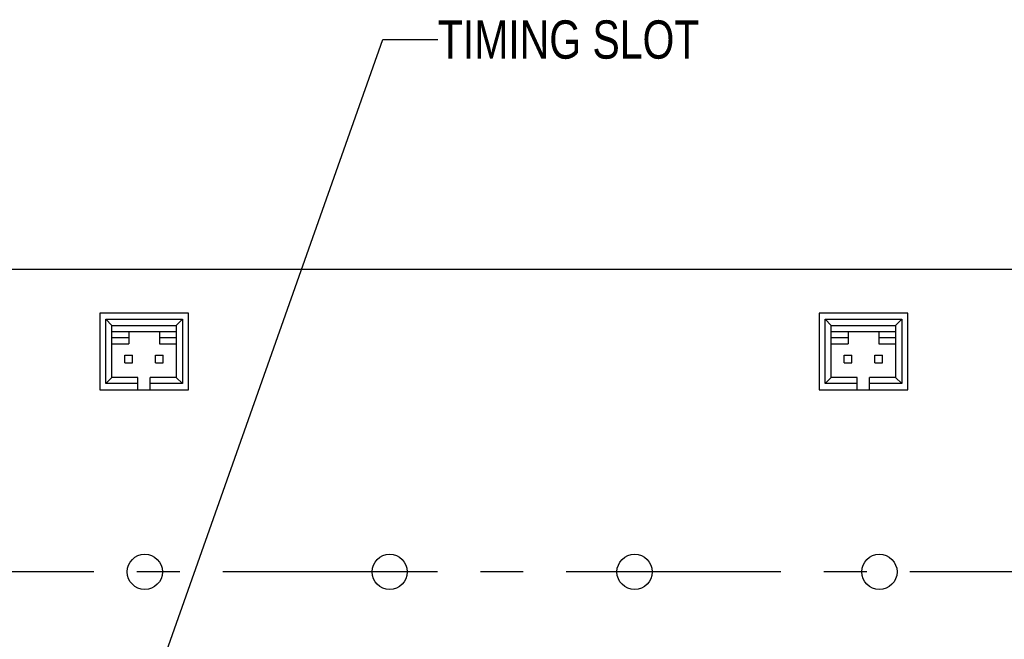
# Model space of a CAD drawing. Header units: inches. Extents: x 0 to 34, y 0 to 22.
# Tile 22 of 39: x 18.4 to 21.6, y 7.1 to 9.1. Entities that reach past the tile are written whole.
import ezdxf

# ---------------------------------------------------------------- set-up
doc = ezdxf.new("R2010")
doc.units = ezdxf.units.IN
doc.header["$LTSCALE"] = 1.87
doc.header["$MEASUREMENT"] = 0
doc.linetypes.add('CENTER', pattern=[0.6, 0.375, -0.075, 0.075, -0.075])
doc.layers.get('0').update_dxf_attribs({"linetype": 'CONTINUOUS'})
doc.layers.add('02___PRT_ALL_AXES', color=7, linetype='CONTINUOUS')
doc.layers.add('DETAIL', color=7, linetype='CONTINUOUS')
doc.styles.get("Standard").update_dxf_attribs({"font": 'txt', "width": 0.8})
doc.dimstyles.get("Standard").update_dxf_attribs({"dimtxt": 0.125, "dimasz": 0.18, "dimexe": 0.18, "dimexo": 0.0625, "dimgap": 0.09, "dimtad": 0, "dimtih": 1, "dimtoh": 1, "dimdec": 3, "dimzin": 4, "dimdsep": 46, "dimtxsty": 'STANDARD', "dimblk": '_FILLED', "dimblk1": '_FILLED', "dimblk2": '_FILLED', "dimcen": 0.09, "dimadec": 0, "dimazin": 0, "dimtol": 1, "dimtp": 0.01, "dimtm": 0.01, "dimtfac": 1, "dimtdec": 3, "dimtofl": 0, "dimtmove": 0, "dimatfit": 3, "dimldrblk": '_FILLED', "dimfxl": 1, "dimtolj": 1, "dimtzin": 4, "dimarcsym": 0})

# ---------------------------------------------------------------- blocks, each defined once
blk = doc.blocks.new('_FILLED')
at = {"color": 0, "linetype": 'BYBLOCK'}
blk.add_solid([(0, 0), (-1, 0.174), (-1, -0.174)], dxfattribs=at)

msp = doc.modelspace()

# ---------------------------------------------------------------- linework, layer by layer
at = {"color": 7, "linetype": 'CONTINUOUS'}
for p, q in [((13.2364, 8.3179), (22.9215, 8.3179)), ((18.634, 8.1744), (18.634, 7.9244)), ((18.924, 8.1744), (18.634, 8.1744)), ((18.924, 7.9244), (18.924, 8.1744)), ((20.984, 8.1744), (20.984, 7.9244)), ((21.274, 8.1744), (20.984, 8.1744)), ((21.274, 7.9244), (21.274, 8.1744)), ((18.654, 7.9444), (18.654, 8.1544)), ((18.654, 8.1544), (18.674, 8.1344)), ((18.654, 8.1544), (18.904, 8.1544)), ((18.904, 8.1544), (18.884, 8.1344)), ((18.904, 8.1544), (18.904, 7.9444)), ((21.004, 7.9444), (21.004, 8.1544)), ((21.004, 8.1544), (21.254, 8.1544)), ((21.004, 8.1544), (21.024, 8.1344)), ((21.254, 8.1544), (21.234, 8.1344)), ((21.254, 8.1544), (21.254, 7.9444)), ((18.674, 7.9644), (18.674, 8.1344)), ((18.674, 8.1344), (18.884, 8.1344)), ((18.674, 8.1144), (18.884, 8.1144)), ((18.729, 8.1144), (18.729, 8.0744)), ((18.829, 8.1144), (18.829, 8.0744)), ((18.884, 8.1344), (18.884, 7.9644)), ((21.024, 7.9644), (21.024, 8.1344)), ((21.024, 8.1344), (21.234, 8.1344)), ((21.024, 8.1144), (21.234, 8.1144)), ((21.079, 8.1144), (21.079, 8.0744)), ((21.179, 8.1144), (21.179, 8.0744)), ((21.234, 8.1344), (21.234, 7.9644)), ((18.674, 8.0944), (18.729, 8.0944)), ((18.674, 8.0744), (18.729, 8.0744)), ((18.829, 8.0944), (18.884, 8.0944)), ((18.829, 8.0744), (18.884, 8.0744)), ((21.024, 8.0944), (21.079, 8.0944)), ((21.024, 8.0744), (21.079, 8.0744)), ((21.179, 8.0944), (21.234, 8.0944)), ((21.179, 8.0744), (21.234, 8.0744)), ((18.7165, 8.0119), (18.7165, 8.0369)), ((18.7165, 8.0369), (18.7415, 8.0369)), ((18.7165, 8.0119), (18.7415, 8.0119)), ((18.7415, 8.0119), (18.7415, 8.0369)), ((18.8165, 8.0119), (18.8165, 8.0369)), ((18.8165, 8.0369), (18.8415, 8.0369)), ((18.8165, 8.0119), (18.8415, 8.0119)), ((18.8415, 8.0119), (18.8415, 8.0369)), ((21.0665, 8.0369), (21.0915, 8.0369)), ((21.0665, 8.0119), (21.0665, 8.0369)), ((21.0665, 8.0119), (21.0915, 8.0119)), ((21.0915, 8.0119), (21.0915, 8.0369)), ((21.1665, 8.0369), (21.1915, 8.0369)), ((21.1665, 8.0119), (21.1665, 8.0369)), ((21.1665, 8.0119), (21.1915, 8.0119)), ((21.1915, 8.0119), (21.1915, 8.0369)), ((18.654, 7.9444), (18.674, 7.9644)), ((18.759, 7.9644), (18.674, 7.9644)), ((18.759, 7.9244), (18.759, 7.9644)), ((18.799, 7.9244), (18.799, 7.9644)), ((18.884, 7.9644), (18.799, 7.9644)), ((18.904, 7.9444), (18.884, 7.9644)), ((21.004, 7.9444), (21.024, 7.9644)), ((21.109, 7.9644), (21.024, 7.9644)), ((21.109, 7.9244), (21.109, 7.9644)), ((21.234, 7.9644), (21.149, 7.9644)), ((21.149, 7.9244), (21.149, 7.9644)), ((21.254, 7.9444), (21.234, 7.9644)), ((18.634, 7.9244), (18.924, 7.9244)), ((18.759, 7.9444), (18.654, 7.9444)), ((18.904, 7.9444), (18.799, 7.9444)), ((20.984, 7.9244), (21.274, 7.9244)), ((21.109, 7.9444), (21.004, 7.9444)), ((21.254, 7.9444), (21.149, 7.9444))]:
    msp.add_line(p, q, dxfattribs=at)
for centre in [(18.7813, 7.3297), (19.5813, 7.3297), (20.3813, 7.3297), (21.1813, 7.3297)]:
    msp.add_circle(centre, 0.0575, dxfattribs=at)
at = {"layer": '02___PRT_ALL_AXES', "color": 7, "linetype": 'CENTER'}
msp.add_line((21.9813, 7.3297), (14.0688, 7.3297), dxfattribs=at)

# ---------------------------------------------------------------- texts
at = {"layer": 'DETAIL', "color": 2, "linetype": 'CONTINUOUS', "insert": (19.7387, 9.1304), "char_height": 0.125, "width": 1.1, "attachment_point": 1, "line_spacing_factor": 0.9}
msp.add_mtext('TIMING SLOT', dxfattribs=at)

# ---------------------------------------------------------------- leaders
at = {"layer": 'DETAIL', "color": 2, "linetype": 'CONTINUOUS'}
msp.add_leader([(18.7443, 6.7647), (19.5587, 9.0679), (19.7387, 9.0679)], dimstyle='STANDARD', override={"dimtad": 0}, dxfattribs=at)

doc.saveas('drawing.dxf')
